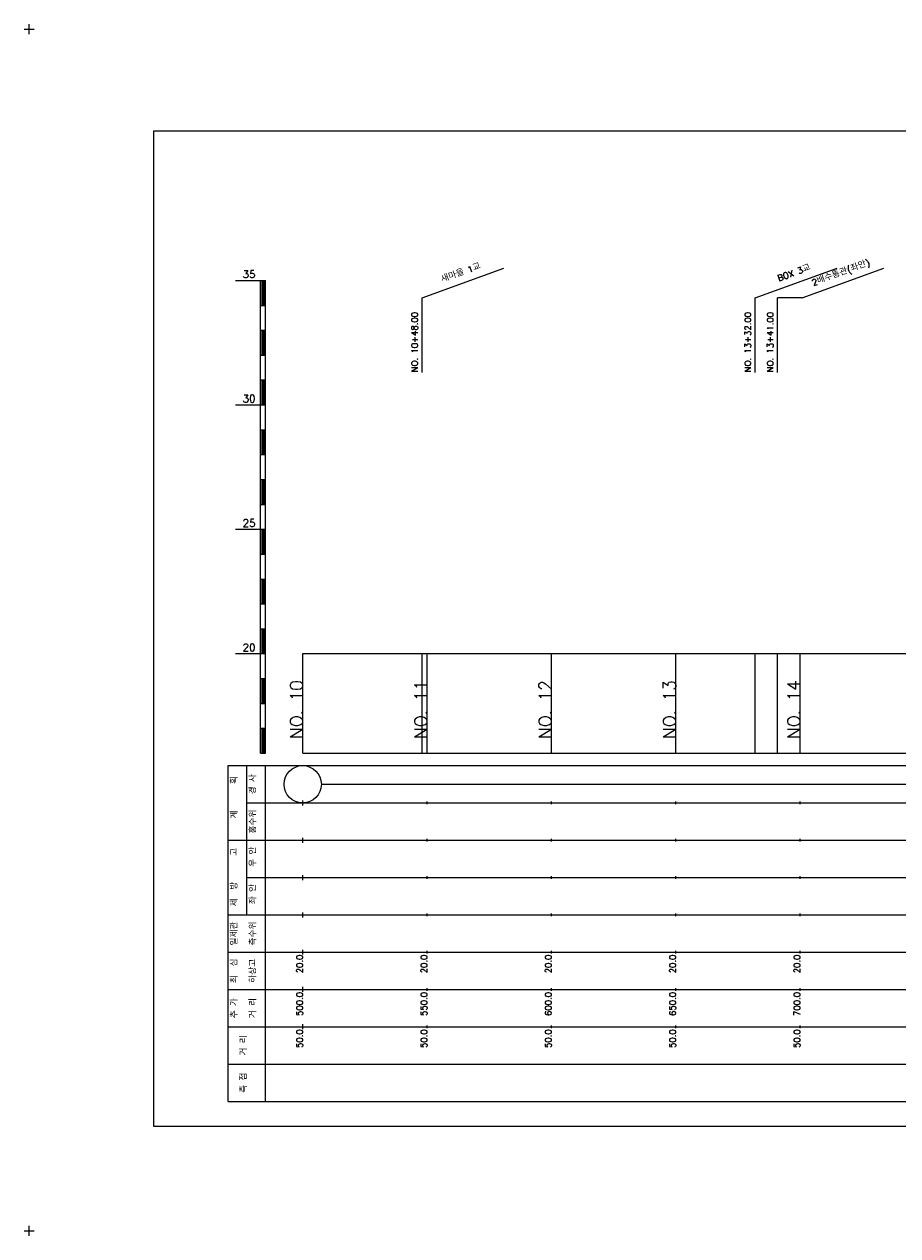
# Model space of a CAD drawing. Extents: x -2 to 685, y -2 to 968.
# Tile 3 of 4: x -2 to 349, y 481 to 968. Entities that reach past the tile are written whole.
import ezdxf
from ezdxf.enums import TextEntityAlignment as Align

# ---------------------------------------------------------------- set-up
doc = ezdxf.new("R2010")
doc.units = 0
doc.header["$LTSCALE"] = 5
for name, color, linetype in [('BOX', 5, 'CONTINUOUS'), ('DT1', 3, 'CONTINUOUS'), ('LT1', 4, 'CONTINUOUS'), ('ST1', 7, 'CONTINUOUS')]:
    doc.layers.add(name, color=color, linetype=linetype)
doc.styles.add('GHS', font='ROMANS.shx', dxfattribs={"bigfont": 'GHS.shx'})

msp = doc.modelspace()

# ---------------------------------------------------------------- linework, layer by layer
at = {"layer": 'BOX'}
msp.add_lwpolyline([(50, 525), (650, 525), (650, 925), (50, 925), (50, 525)], dxfattribs=at)
at = {"layer": 'DT1', "linetype": 'CONTINUOUS'}
msp.add_line((310.82, 858), (301, 858), dxfattribs=at)
at = {"layer": 'DT1'}
for p, q in [((110, 704.33), (110, 706.33)), ((160, 704.83), (160, 705.83)), ((210, 704.83), (210, 705.83)), ((260, 704.83), (260, 705.83)), ((310, 704.83), (310, 705.83))]:
    msp.add_line(p, q, dxfattribs=at)
at = {"layer": 'LT1', "linetype": 'CONTINUOUS'}
for p, q in [((158, 858), (190.89, 869.97)), ((292, 858), (324.89, 869.97)), ((310.82, 858), (343.71, 869.97)), ((158, 828), (158, 858)), ((292, 828), (292, 858)), ((301, 828), (301, 858))]:
    msp.add_line(p, q, dxfattribs=at)
at = {"layer": 'LT1'}
for p, q in [((83, 865), (93, 865)), ((93, 675), (93, 865)), ((93, 865), (95, 865)), ((93.5, 864.8), (93.5, 855.2)), ((94, 864.8), (94, 855.2)), ((94.5, 864.8), (94.5, 855.2)), ((95, 675), (95, 865)), ((93, 855), (95, 855)), ((93, 845), (95, 845)), ((93.5, 844.8), (93.5, 835.2)), ((94, 844.8), (94, 835.2)), ((94.5, 844.8), (94.5, 835.2)), ((93, 835), (95, 835)), ((93, 825), (95, 825)), ((93.5, 824.8), (93.5, 815.2)), ((94, 824.8), (94, 815.2)), ((94.5, 824.8), (94.5, 815.2)), ((83, 815), (93, 815)), ((93, 815), (95, 815)), ((93, 805), (95, 805)), ((93.5, 804.8), (93.5, 795.2)), ((94, 804.8), (94, 795.2)), ((94.5, 804.8), (94.5, 795.2)), ((93, 795), (95, 795)), ((93, 785), (95, 785)), ((93.5, 784.8), (93.5, 775.2)), ((94, 784.8), (94, 775.2)), ((94.5, 784.8), (94.5, 775.2)), ((93, 775), (95, 775)), ((83, 765), (93, 765)), ((93, 765), (95, 765)), ((93.5, 764.8), (93.5, 755.2)), ((94, 764.8), (94, 755.2)), ((94.5, 764.8), (94.5, 755.2)), ((93, 755), (95, 755)), ((93, 745), (95, 745)), ((93.5, 744.8), (93.5, 735.2)), ((94, 744.8), (94, 735.2)), ((94.5, 744.8), (94.5, 735.2)), ((93, 735), (95, 735)), ((93, 725), (95, 725)), ((93.5, 724.8), (93.5, 715.2)), ((94, 724.8), (94, 715.2)), ((94.5, 724.8), (94.5, 715.2)), ((83, 715), (93, 715)), ((93, 715), (95, 715)), ((110, 675), (110, 715)), ((158, 675), (158, 715)), ((160, 675), (160, 715)), ((210, 675), (210, 715)), ((260, 675), (260, 715)), ((292, 675), (292, 715)), ((301, 675), (301, 715)), ((310, 675), (310, 715)), ((93, 705), (95, 705)), ((93.5, 704.8), (93.5, 695.2)), ((94, 704.8), (94, 695.2)), ((94.5, 704.8), (94.5, 695.2)), ((93, 695), (95, 695)), ((93, 685), (95, 685)), ((93.5, 684.8), (93.5, 675.2)), ((94, 684.8), (94, 675.2)), ((94.5, 684.8), (94.5, 675.2)), ((93, 675), (95, 675)), ((110, 675), (610, 675)), ((110, 654), (110, 656)), ((160, 654.5), (160, 655.5)), ((210, 654.5), (210, 655.5)), ((260, 654.5), (260, 655.5)), ((310, 654.5), (310, 655.5)), ((110, 639), (110, 641)), ((160, 639.5), (160, 640.5)), ((210, 639.5), (210, 640.5)), ((260, 639.5), (260, 640.5)), ((310, 639.5), (310, 640.5)), ((110, 624), (110, 626)), ((160, 624.5), (160, 625.5)), ((210, 624.5), (210, 625.5)), ((260, 624.5), (260, 625.5)), ((310, 624.5), (310, 625.5)), ((110, 609), (110, 611)), ((160, 609.5), (160, 610.5)), ((210, 609.5), (210, 610.5)), ((260, 609.5), (260, 610.5)), ((310, 609.5), (310, 610.5)), ((110, 594), (110, 596)), ((160, 594.5), (160, 595.5)), ((210, 594.5), (210, 595.5)), ((260, 594.5), (260, 595.5)), ((310, 594.5), (310, 595.5)), ((110, 579), (110, 581)), ((160, 579.5), (160, 580.5)), ((210, 579.5), (210, 580.5)), ((260, 579.5), (260, 580.5)), ((310, 579.5), (310, 580.5)), ((110, 564), (110, 566)), ((160, 564.5), (160, 565.5)), ((210, 564.5), (210, 565.5)), ((260, 564.5), (260, 565.5)), ((310, 564.5), (310, 565.5))]:
    msp.add_line(p, q, dxfattribs=at)
msp.add_lwpolyline([(110, 715), (160, 715), (210, 715), (260, 715), (310, 715), (360, 715), (410, 715), (460, 715), (510, 715), (560, 715), (610, 715)], dxfattribs=at)
at = {"layer": 'ST1'}
for p, q in [((-2, 966), (2, 966)), ((0, 964), (0, 968)), ((80, 535), (80, 670)), ((80, 670), (623, 670)), ((87.5, 640), (87.5, 670)), ((95, 535), (95, 670)), ((87.5, 655), (623, 655)), ((80, 640), (623, 640)), ((87.5, 610), (87.5, 640)), ((87.5, 625), (623, 625)), ((80, 610), (623, 610)), ((80, 595), (623, 595)), ((80, 580), (623, 580)), ((80, 565), (623, 565)), ((80, 550), (623, 550)), ((80, 535), (623, 535)), ((-2, 483), (2, 483)), ((0, 481), (0, 485))]:
    msp.add_line(p, q, dxfattribs=at)
at = {"layer": 'ST1', "linetype": 'CONTINUOUS'}
msp.add_line((117.5, 662.5), (602.5, 662.5), dxfattribs=at)
msp.add_circle((110, 662.5), 7.5, dxfattribs=at)

# ---------------------------------------------------------------- texts
at = {"layer": 'DT1', "linetype": 'CONTINUOUS', "style": 'GHS'}
for s, rotation, p in [('새마을 1교', 20, (174, 866.99)), ('2배수통관(좌안)', 20, (326.82, 866.99)), ('BOX 3교', 20, (308, 866.99)), ('  획', 90, (83.75, 662.5)), ('경 사', 90, (91.25, 662.5)), ('   계', 90, (83.75, 647.5)), ('홍수위', 90, (91.25, 647.5)), ('   고', 90, (83.75, 632.5)), (' 우 안', 90, (91.25, 632.5)), (' 제  방', 90, (83.75, 617.5)), (' 좌 안', 90, (91.25, 617.5)), ('일제관', 90, (83.75, 602.5)), ('측수위', 90, (91.25, 602.5)), ('최  심', 90, (83.75, 587.5)), ('하상고', 90, (91.25, 587.5)), ('추 가', 90, (83.75, 572.5)), ('거 리', 90, (91.25, 572.5)), ('거 리', 90, (87.5, 557.5)), ('측 점', 90, (87.5, 542.5))]:
    msp.add_text(s, height=2.5, rotation=rotation, dxfattribs=at).set_placement(p, align=Align.CENTER)
at = {"layer": 'DT1', "style": 'GHS'}
for s, p in [('35', (91, 866)), ('30', (91, 816)), ('25', (91, 766)), ('20', (91, 716))]:
    msp.add_text(s, height=3, dxfattribs=at).set_placement(p, align=Align.RIGHT)
at = {"layer": 'DT1', "linetype": 'CONTINUOUS', "style": 'GHS'}
for s, p in [('NO. 10+48.00', (156.25, 828.12)), ('NO. 13+32.00', (290.25, 828.12)), ('NO. 13+41.00', (299.25, 828.12))]:
    msp.add_text(s, height=2.5, rotation=90, dxfattribs=at).set_placement(p)
at = {"layer": 'DT1', "style": 'GHS'}
for s, height, p in [('NO. 10', 5, (110, 704.33)), ('NO. 11', 5, (160, 704.33)), ('NO. 12', 5, (210, 704.33)), ('NO. 13', 5, (260, 704.33)), ('NO. 14', 5, (310, 704.33)), (' 20.0', 2.5, (110, 594)), (' 20.0', 2.5, (160, 594)), (' 20.0', 2.5, (210, 594)), (' 20.0', 2.5, (260, 594)), (' 20.0', 2.5, (310, 594)), ('   500.0', 2.5, (110, 579)), ('   550.0', 2.5, (160, 579)), ('   600.0', 2.5, (210, 579)), ('   650.0', 2.5, (260, 579)), ('   700.0', 2.5, (310, 579)), ('  50.0', 2.5, (110, 564)), ('  50.0', 2.5, (160, 564)), ('  50.0', 2.5, (210, 564)), ('  50.0', 2.5, (260, 564)), ('  50.0', 2.5, (310, 564))]:
    msp.add_text(s, height=height, rotation=90, dxfattribs=at).set_placement(p, align=Align.RIGHT)

doc.saveas('drawing.dxf')
